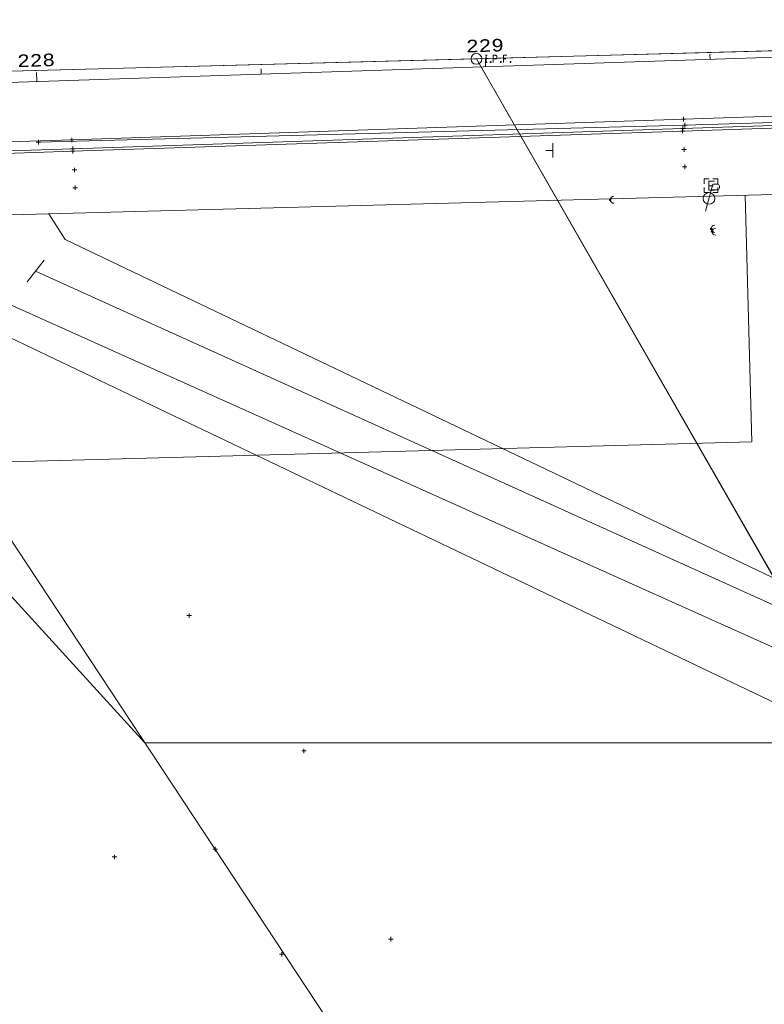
# Model space of a CAD drawing. Extents: x 128766 to 131418, y 268402 to 269681.
# Tile 6 of 14: x 129603 to 129768, y 268514 to 268733. Entities that reach past the tile are written whole.
import ezdxf
from ezdxf.enums import TextEntityAlignment as Align

# ---------------------------------------------------------------- set-up
doc = ezdxf.new("R2010")
doc.units = 21
doc.header["$LTSCALE"] = 50
doc.header["$MEASUREMENT"] = 0
for name, color, linetype, lineweight, true_color in [('DV_X_Property_Line', 1, 'Continuous', 0, 0xff0000), ('DV_X_Section_VMS_Line', 6, 'Continuous', 0, 0xff00ff), ('Meadowbrook Sub #2', 40, 'Continuous', 0, 0xffa500), ('PV_X_Curb', 230, 'Continuous', 0, 0xfe0060), ('RW_P_Esmt_SW', 120, 'Continuous', 0, 0x00fea0), ('RW_P_Esmt_TMP', 120, 'Continuous', 0, 0x00fea0), ('RW_X_CL', 6, 'Continuous', 0, 0xff00ff), ('RW_X_CL_100_Stations', 6, 'Continuous', 0, 0xff00ff), ('RW_X_Esmt_CH', 6, 'Continuous', 0, 0xff00ff), ('RW_X_Esmt_SH', 6, 'Continuous', 0, 0xff00ff), ('SN_X_Public', 3, 'Continuous', 0, 0x00ff00), ('SV_X_Mon_Cells_Found', 1, 'Continuous', 0, 0xff0000), ('SV_X_Shot_Marker', 2, 'Continuous', 0, 0xf0f000), ('UT_X_Electric_Cells', 1, 'Continuous', 0, 0xff0000), ('UT_X_Gas', 2, 'Continuous', 0, 0xf0f000)]:
    doc.layers.add(name, color=color, linetype=linetype, lineweight=lineweight, true_color=true_color)
doc.layers.add('PV_X_EOP', color=7, linetype='Continuous', lineweight=0)
doc.layers.add('UT_X_Misc_Cells', color=7, linetype='Continuous', lineweight=0)
doc.styles.get("Standard").update_dxf_attribs({"font": 'cour.ttf', "height": 5})

# ---------------------------------------------------------------- blocks, each defined once
blk = doc.blocks.new('POINT_DISPLAY')
at = {"color": 0}
blk.add_point((0, 0), dxfattribs=at)

msp = doc.modelspace()

# ---------------------------------------------------------------- linework, layer by layer
at = {"layer": 'DV_X_Property_Line'}
for points in [[(129704.33, 268724.21, 0), (129920.68, 268730.18, 0), (129921.36, 268535.47, 0), (129831.36, 268535.6, 0), (129812.25, 268535.63, 0), (129704.33, 268724.21, 0)], [(129532.97, 268719.7, 0), (129704.31, 268724.19, 0), (129835.41, 268495.6, 0), (129886.5, 268406.53, 0), (129682.84, 268402.79, 0), (129682.55, 268492.79, 0), (129532.97, 268719.7, 0)]]:
    msp.add_polyline3d(points, dxfattribs=at)
at = {"layer": 'DV_X_Section_VMS_Line', "lineweight": 0}
msp.add_line((131411.04, 268770), (128767.64, 268699.14), dxfattribs=at)
at = {"layer": 'Meadowbrook Sub #2'}
for points in [[(129608.03, 268679.36), (129604.28, 268674.49)], [(129606.16, 268676.92), (129791.81, 268592.8)], [(129600.39, 268669.49), (129787.34, 268585.49)]]:
    msp.add_lwpolyline(points, dxfattribs=at)
at = {"layer": 'PV_X_Curb'}
for points in [[(129459.04, 268699.1, 941.91), (129521.46, 268701.17, 942.03), (129614.42, 268704.16, 942.2), (129750.31, 268708.68, 942.56), (129924.45, 268714.48, 945.42)], [(129459.16, 268698.55, 942.33), (129521.56, 268700.44, 942.45), (129614.42, 268703.63, 942.73), (129750.2, 268708.13, 943.1), (129924.32, 268713.94, 945.91)]]:
    msp.add_polyline3d(points, dxfattribs=at)
at = {"layer": 'PV_X_EOP'}
msp.add_polyline3d([(129458.89, 268701.12, 942.11), (129520.69, 268703.17, 942.26), (129614.24, 268706.14, 942.46), (129750.45, 268710.76, 942.77), (129924.56, 268716.57, 945.57)], dxfattribs=at)
at = {"layer": 'RW_P_Esmt_SW'}
for points in [[(129580.03, 268688.91, 0), (129595.39, 268664.49, 0), (129789.4, 268571.82, 0)], [(129609.07, 268689.68, 0), (129612.7, 268683.93, 0), (129808.65, 268590.33, 0)]]:
    msp.add_polyline3d(points, dxfattribs=at)
at = {"layer": 'RW_P_Esmt_TMP'}
msp.add_polyline3d([(129789.4, 268571.82, 0), (129630.45, 268571.82, 0), (129525.1, 268687.43, 0)], dxfattribs=at)
at = {"layer": 'RW_X_CL', "lineweight": 0}
msp.add_line((129167.98, 268704.78), (129942.61, 268730.18), dxfattribs=at)
at = {"layer": 'RW_X_CL_100_Stations', "lineweight": 0}
for p, q in [((129706.36, 268722.43), (129706.3, 268724.43)), ((129756.34, 268724.07), (129756.3, 268725.27)), ((129656.39, 268720.79), (129656.35, 268721.99)), ((129606.42, 268719.16), (129606.35, 268721.15))]:
    msp.add_line(p, q, dxfattribs=at)
at = {"layer": 'RW_X_Esmt_CH', "lineweight": 0}
for q in [(129764.16, 268693.84), (129508.73, 268631.98)]:
    msp.add_line((129765.64, 268638.86), q, dxfattribs=at)
at = {"layer": 'RW_X_Esmt_SH', "lineweight": 0}
msp.add_line((129920.79, 268698.04), (128768.5, 268667.15), dxfattribs=at)
at = {"layer": 'SN_X_Public', "color": 3, "linetype": 'Continuous', "lineweight": 0, "true_color": 0x00ff00}
for p, q in [((129721.34, 268703.82, 942.83), (129719.74, 268703.82, 942.83)), ((129721.34, 268703.82, 942.83), (129719.74, 268703.82, 942.83)), ((129721.34, 268705.42, 942.83), (129721.34, 268702.22, 942.83)), ((129721.34, 268705.42, 942.83), (129721.34, 268702.22, 942.83))]:
    msp.add_line(p, q, dxfattribs=at)
at = {"layer": 'SV_X_Mon_Cells_Found', "color": 7, "linetype": 'Continuous'}
for points in [[(129706.32, 268725, 942.89), (129706.67, 268725, 942.89)], [(129706.5, 268723.4, 942.89), (129706.5, 268725, 942.89)], [(129707.46, 268723.61, 942.89), (129707.51, 268723.61, 942.89), (129707.54, 268723.58, 942.89), (129707.58, 268723.53, 942.89), (129707.58, 268723.47, 942.89), (129707.54, 268723.42, 942.89), (129707.51, 268723.4, 942.89), (129707.46, 268723.4, 942.89), (129707.42, 268723.42, 942.89), (129707.39, 268723.47, 942.89), (129707.39, 268723.53, 942.89), (129707.42, 268723.58, 942.89), (129707.46, 268723.61, 942.89)], [(129708.06, 268723.4, 942.89), (129708.06, 268725, 942.89), (129708.59, 268725, 942.89), (129708.65, 268724.98, 942.89), (129708.72, 268724.96, 942.89), (129708.76, 268724.93, 942.89), (129708.79, 268724.91, 942.89), (129708.83, 268724.84, 942.89), (129708.87, 268724.78, 942.89), (129708.89, 268724.68, 942.89), (129708.89, 268724.53, 942.89), (129708.88, 268724.48, 942.89), (129708.86, 268724.4, 942.89), (129708.81, 268724.31, 942.89), (129708.77, 268724.28, 942.89), (129708.73, 268724.25, 942.89), (129708.68, 268724.23, 942.89), (129708.59, 268724.21, 942.89), (129708.06, 268724.21, 942.89)], [(129709.7, 268723.61, 942.89), (129709.76, 268723.61, 942.89), (129709.79, 268723.58, 942.89), (129709.83, 268723.53, 942.89), (129709.83, 268723.47, 942.89), (129709.79, 268723.42, 942.89), (129709.76, 268723.4, 942.89), (129709.7, 268723.4, 942.89), (129709.67, 268723.42, 942.89), (129709.64, 268723.47, 942.89), (129709.64, 268723.53, 942.89), (129709.67, 268723.58, 942.89), (129709.7, 268723.61, 942.89)], [(129711.07, 268725, 942.89), (129710.31, 268725, 942.89), (129710.31, 268723.4, 942.89)], [(129710.31, 268724.21, 942.89), (129710.85, 268724.21, 942.89)], [(129711.85, 268723.61, 942.89), (129711.91, 268723.61, 942.89), (129711.94, 268723.58, 942.89), (129711.98, 268723.53, 942.89), (129711.98, 268723.47, 942.89), (129711.94, 268723.42, 942.89), (129711.91, 268723.4, 942.89), (129711.85, 268723.4, 942.89), (129711.82, 268723.42, 942.89), (129711.79, 268723.47, 942.89), (129711.79, 268723.53, 942.89), (129711.82, 268723.58, 942.89), (129711.85, 268723.61, 942.89)], [(129706.32, 268723.4, 942.89), (129706.67, 268723.4, 942.89)]]:
    msp.add_polyline3d(points, dxfattribs=at)
at = {"layer": 'SV_X_Mon_Cells_Found', "color": 7, "linetype": 'Continuous', "lineweight": 0}
msp.add_circle((129704.31, 268724.2, 942.89), 1.2, dxfattribs=at)
at = {"layer": 'SV_X_Shot_Marker', "lineweight": 0}
for p, q in [((129749.95, 268710.76, 942.77), (129750.95, 268710.76, 942.77)), ((129750.45, 268711.26, 942.77), (129750.45, 268710.26, 942.77)), ((129749.7, 268708.13, 943.1), (129750.7, 268708.13, 943.1)), ((129749.81, 268708.68, 942.56), (129750.81, 268708.68, 942.56)), ((129750.2, 268708.63, 943.1), (129750.2, 268707.63, 943.1)), ((129750.21, 268709.45, 942.74), (129751.21, 268709.45, 942.74)), ((129750.31, 268709.18, 942.56), (129750.31, 268708.18, 942.56)), ((129750.71, 268709.95, 942.74), (129750.71, 268708.95, 942.74)), ((129606.76, 268706.16, 942.35), (129606.76, 268705.16, 942.35)), ((129613.74, 268706.14, 942.46), (129614.74, 268706.14, 942.46)), ((129614.24, 268706.64, 942.46), (129614.24, 268705.64, 942.46)), ((129606.26, 268705.66, 942.35), (129607.26, 268705.66, 942.35)), ((129613.92, 268704.16, 942.2), (129614.92, 268704.16, 942.2)), ((129614.42, 268704.66, 942.2), (129614.42, 268703.66, 942.2)), ((129614.42, 268704.13, 942.73), (129614.42, 268703.13, 942.73)), ((129750.08, 268704, 943), (129751.08, 268704, 943)), ((129750.58, 268704.5, 943), (129750.58, 268703.5, 943)), ((129613.92, 268703.63, 942.73), (129614.92, 268703.63, 942.73)), ((129614.3, 268699.46, 942.53), (129615.3, 268699.46, 942.53)), ((129614.8, 268699.96, 942.53), (129614.8, 268698.96, 942.53)), ((129750.19, 268700.15, 942.84), (129751.19, 268700.15, 942.84)), ((129750.69, 268700.65, 942.84), (129750.69, 268699.65, 942.84)), ((129614.45, 268695.5, 942.46), (129615.45, 268695.5, 942.46)), ((129614.95, 268696, 942.46), (129614.95, 268695, 942.46)), ((129640.35, 268600.64, 942.53), (129640.35, 268599.64, 942.53)), ((129639.85, 268600.14, 942.53), (129640.85, 268600.14, 942.53)), ((129665.41, 268570, 942.77), (129666.41, 268570, 942.77)), ((129665.91, 268570.5, 942.77), (129665.91, 268569.5, 942.77)), ((129645.64, 268548.1, 943.27), (129646.64, 268548.1, 943.27)), ((129646.14, 268548.6, 943.27), (129646.14, 268547.6, 943.27)), ((129623.23, 268546.38, 944.02), (129624.23, 268546.38, 944.02)), ((129623.73, 268546.88, 944.02), (129623.73, 268545.88, 944.02)), ((129685.25, 268528.54, 943.23), (129685.25, 268527.54, 943.23)), ((129684.75, 268528.04, 943.23), (129685.75, 268528.04, 943.23)), ((129660.49, 268524.68, 943.26), (129661.49, 268524.68, 943.26)), ((129660.99, 268525.18, 943.26), (129660.99, 268524.18, 943.26))]:
    msp.add_line(p, q, dxfattribs=at)
at = {"layer": 'SV_X_Shot_Marker'}
for p in [(129750.45, 268710.76, 942.77), (129750.2, 268708.13, 943.1), (129750.31, 268708.68, 942.56), (129750.71, 268709.45, 942.74), (129614.24, 268706.14, 942.46), (129606.76, 268705.66, 942.35), (129614.42, 268704.16, 942.2), (129750.58, 268704, 943), (129614.42, 268703.63, 942.73), (129614.8, 268699.46, 942.53), (129750.69, 268700.15, 942.84), (129614.95, 268695.5, 942.46), (129640.35, 268600.14, 942.53), (129665.91, 268570, 942.77), (129646.14, 268548.1, 943.27), (129623.73, 268546.38, 944.02), (129685.25, 268528.04, 943.23), (129660.99, 268524.68, 943.26)]:
    msp.add_point(p, dxfattribs=at)
at = {"layer": 'UT_X_Electric_Cells', "color": 1, "linetype": 'Continuous', "lineweight": 0, "true_color": 0xff0000}
for p, q in [((129756.96, 268696.3, 942.11), (129755.35, 268690.3, 942.11)), ((129756.96, 268696.3, 942.11), (129755.35, 268690.3, 942.11)), ((129756.04, 268695.94, 942.63), (129757.04, 268695.94, 942.63)), ((129756.04, 268695.94, 942.63), (129757.04, 268695.94, 942.63)), ((129756.61, 268695.03, 942.11), (129757.81, 268695.03, 942.11)), ((129756.61, 268695.03, 942.11), (129757.81, 268695.03, 942.11)), ((129756.96, 268696.3, 942.11), (129757.81, 268696.3, 942.11)), ((129756.96, 268696.3, 942.11), (129757.81, 268696.3, 942.11))]:
    msp.add_line(p, q, dxfattribs=at)
at = {"layer": 'UT_X_Electric_Cells', "color": 1, "linetype": 'Continuous', "true_color": 0xff0000}
for points in [[(129756.14, 268697.44, 942.63), (129755.04, 268697.44, 942.63), (129755.04, 268696.34, 942.63)], [(129756.14, 268697.44, 942.63), (129755.04, 268697.44, 942.63), (129755.04, 268696.34, 942.63)], [(129758.04, 268696.34, 942.63), (129758.04, 268697.44, 942.63), (129756.94, 268697.44, 942.63)], [(129758.04, 268696.34, 942.63), (129758.04, 268697.44, 942.63), (129756.94, 268697.44, 942.63)], [(129755.04, 268695.54, 942.63), (129755.04, 268694.44, 942.63), (129756.14, 268694.44, 942.63)], [(129755.04, 268695.54, 942.63), (129755.04, 268694.44, 942.63), (129756.14, 268694.44, 942.63)], [(129757.29, 268696.94, 942.63), (129756.04, 268696.94, 942.63), (129756.04, 268694.94, 942.63), (129757.29, 268694.94, 942.63)], [(129757.29, 268696.94, 942.63), (129756.04, 268696.94, 942.63), (129756.04, 268694.94, 942.63), (129757.29, 268694.94, 942.63)], [(129756.94, 268694.44, 942.63), (129758.04, 268694.44, 942.63), (129758.04, 268695.54, 942.63)], [(129756.94, 268694.44, 942.63), (129758.04, 268694.44, 942.63), (129758.04, 268695.54, 942.63)]]:
    msp.add_polyline3d(points, dxfattribs=at)
at = {"layer": 'UT_X_Electric_Cells', "color": 1, "linetype": 'Continuous', "lineweight": 0, "true_color": 0xff0000}
msp.add_circle((129756.1, 268693.1, 942.11), 1.3, dxfattribs=at)
msp.add_circle((129756.1, 268693.1, 942.11), 1.3, dxfattribs=at)
at = {"layer": 'UT_X_Electric_Cells', "color": 1, "linetype": 'Continuous', "lineweight": 0, "true_color": 0xff0000, "extrusion": (0, 0, -1)}
msp.add_arc((-129757.82, 268695.66, -942.11), 0.638, 88.8767, 271.1233, dxfattribs=at)
msp.add_arc((-129757.82, 268695.66, -942.11), 0.638, 88.8767, 271.1233, dxfattribs=at)
at = {"layer": 'UT_X_Electric_Cells', "color": 1, "true_color": 0xff0000}
msp.add_point((129756.54, 268695.94, 942.63), dxfattribs=at)
at = {"layer": 'UT_X_Gas', "linetype": 'Continuous'}
msp.add_polyline3d([(129879.52, 268712.49, 945.04), (129869.17, 268712.98, 944.45), (129750.71, 268709.45, 942.74), (129606.76, 268705.66, 942.35)], dxfattribs=at)
at = {"layer": 'UT_X_Gas'}
msp.add_polyline3d([(129879.52, 268712.49, 945.04), (129869.17, 268712.98, 944.45), (129750.71, 268709.45, 942.74), (129606.76, 268705.66, 942.35)], dxfattribs=at)
at = {"layer": 'UT_X_Misc_Cells', "color": 44, "linetype": 'Continuous', "lineweight": 0, "true_color": 0xa56100}
for centre in [(129734.12, 268692.82, 941.59), (129734.12, 268692.82, 941.59), (129756.57, 268686.34, 941.7), (129756.57, 268686.34, 941.7), (129756.82, 268685.71, 941.79), (129756.82, 268685.71, 941.79)]:
    msp.add_circle(centre, 0.2, dxfattribs=at)
for centre in [(129734.92, 268692.82, 941.59), (129734.92, 268692.82, 941.59), (129757.37, 268686.34, 941.7), (129757.37, 268686.34, 941.7), (129757.62, 268685.71, 941.79), (129757.62, 268685.71, 941.79)]:
    msp.add_arc(centre, 0.8, 90, 270, dxfattribs=at)

# ---------------------------------------------------------------- block references
at = {"layer": 'UT_X_Electric_Cells', "color": 0, "xscale": 0.0003280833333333, "yscale": 0.0003280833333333, "zscale": 0.0003280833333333}
msp.add_blockref('POINT_DISPLAY', (129756.54, 268695.94, 942.63), dxfattribs=at)

# ---------------------------------------------------------------- texts
at = {"layer": 'RW_X_CL_100_Stations', "lineweight": 0}
for s, p in [('229', (129706.28, 268724.93)), ('228', (129606.33, 268721.65))]:
    msp.add_text(s, height=2.8, rotation=1.8781, dxfattribs=at).set_placement(p, align=Align.BOTTOM_CENTER)

doc.saveas('drawing.dxf')
